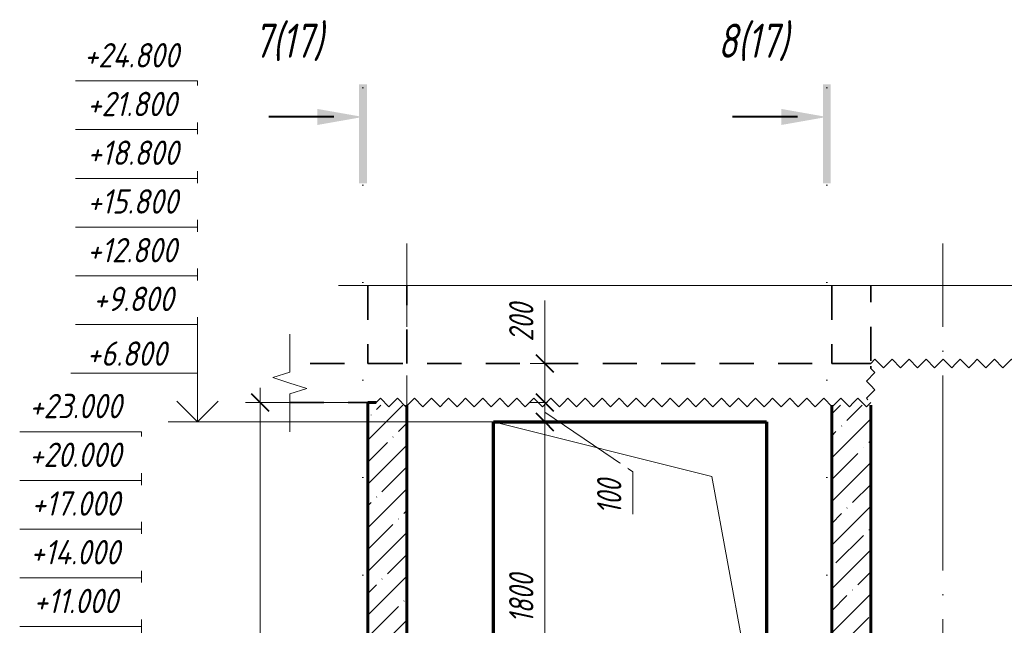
# Model space of a CAD drawing. Header units: millimetres. Extents: x -17615 to 60798, y 1491 to 9282.
# Tile 9 of 22: x 4223 to 9274, y 5757 to 8864. Entities that reach past the tile are written whole.
import ezdxf

# ---------------------------------------------------------------- set-up
doc = ezdxf.new("R2010")
doc.units = ezdxf.units.MM
for name, pattern in [('01 Штриховая _4 мм_', [300, 175, -125]), ('ADSK_Линия разреза', [1000, 0, -500, 0, -500]), ('ADSK_Линия сетки', [1250, 1000, -125, 0, -125]), ('ADSK_Невидимые', [250, 150, -100]), ('ADSK_Пунктирная_п5', [250, 0, -250])]:
    doc.linetypes.add(name, pattern=pattern)
for name, color, linetype, lineweight in [('A-____-____-DIMS', 211, 'Continuous', 9), ('A-____-____-DIMS-50', 211, 'Continuous', 9), ('A-____-NOTE-TEXT', 131, 'Continuous', 20), ('A-DETL-GENF-HDLN', 90, 'ADSK_Невидимые', 20), ('A-DETL-GENF-OTLN', 92, 'Continuous', 20), ('A-FLOR-____-MCUT', 192, 'Continuous', 50), ('A-GLAZ-____-OTLN', 151, 'Continuous', 20), ('A-WALL-____-MCUT', 113, 'Continuous', 50), ('A-WALL-____-OTLN', 113, 'Continuous', 20), ('A-WALL-____-PATT', 111, 'Continuous', 50), ('G-____-____-DIMS', 111, 'Continuous', 9), ('G-____-____-SYMB', 111, 'ADSK_Пунктирная_п5', 20), ('S-GRID-____-OTLN', 1, 'Continuous', 9)]:
    doc.layers.add(name, color=color, linetype=linetype, lineweight=lineweight)
doc.styles.add('GOST Common_I_1', font='GOST Common Italic.ttf', dxfattribs={"width": 0.8, "height": 175})
doc.styles.add('GOST Common_I_2', font='GOST Common Italic.ttf', dxfattribs={"width": 0.8, "height": 125})
doc.styles.add('GOST Common_I_3', font='GOST Common Italic.ttf', dxfattribs={"width": 0.9, "height": 125})
doc.dimstyles.new('ADSK_Округление_5мм__Узкий_', dxfattribs={"dimscale": 304.8, "dimtxt": 0.412449, "dimasz": 0.295276, "dimexe": 0.246063, "dimexo": 0.000538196, "dimgap": 0.065617, "dimtad": 1, "dimdec": 0, "dimlfac": 304.8, "dimrnd": 5, "dimdsep": 46, "dimtxsty": 'GOST Common_I_2', "dimblk1": 'OBLIQUE', "dimblk2": 'OBLIQUE', "dimsah": 1, "dimcen": 0.09, "dimdle": 0.246063, "dimazin": 0, "dimtfac": 1, "dimtdec": 4, "dimtix": 1, "dimtmove": 1, "dimatfit": 3, "dimfxl": 1, "dimtvp": 1, "dimtfill": 1, "dimtolj": 1, "dimtzin": 0, "dimlwd": 20, "dimlwe": 20, "dimarcsym": 2})
doc.dimstyles.new('ADSK_Округление_5мм__Узкий__1', dxfattribs={"dimscale": 304.8, "dimtxt": 0.412449, "dimasz": 0.295276, "dimexe": 0.246063, "dimexo": 0.000538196, "dimgap": 0.065617, "dimtad": 1, "dimdec": 0, "dimlfac": 304.8, "dimrnd": 5, "dimdsep": 46, "dimtxsty": 'GOST Common_I_2', "dimblk1": 'OBLIQUE', "dimblk2": 'OBLIQUE', "dimsah": 1, "dimcen": 0.09, "dimdle": 0.246063, "dimazin": 0, "dimtfac": 1, "dimtdec": 4, "dimtix": 1, "dimtmove": 0, "dimatfit": 3, "dimfxl": 1, "dimtvp": 1, "dimtfill": 1, "dimtolj": 1, "dimtzin": 0, "dimlwd": 20, "dimlwe": 20, "dimarcsym": 2})
pattern_1 = [(45, (-23778.22, 26760), (-112.2532, 112.2532), []), (45, (-23665.96, 26760), (-112.2532, 112.2532), [198.438, -39.688, 1.676, -38.011])]

# ---------------------------------------------------------------- blocks, each defined once
blk = doc.blocks.new('ADSK_Окно_ПроемПрямоугольный - ADSK_Окно_ПроемПрямоугольный-1442352-КЖ1_Р_ВЭ2_Опалубка_3')
at = {"layer": 'A-DETL-GENF-HDLN'}
for p, q in [((49095, 6800), (47695, 6800)), ((47695, 6800), (47695, 5000)), ((49095, 5000), (49095, 6800)), ((47695, 5000), (49095, 5000))]:
    blk.add_line(p, q, dxfattribs=at)
at = {"layer": 'A-DETL-GENF-OTLN'}
for p, q in [((48815, 6520), (47695, 6800)), ((49095, 5000), (48815, 6520))]:
    blk.add_line(p, q, dxfattribs=at)
blk = doc.blocks.new('ADSK_Обрыв_Линия - ADSK_Обрыв_линия-1072157-КЖ1_Р_ВЭ2_Опалубка_3')
at = {"layer": 'A-DETL-GENF-OTLN'}
for p, q in [((46650, 4056.3), (46650, 4100)), ((46650, 3900), (46650, 3945))]:
    blk.add_line(p, q, dxfattribs=at)
blk = doc.blocks.new('ADSK_Обрыв_Линия - ADSK_Обрыв_линия-1412989-КЖ1_Р_ВЭ2_Опалубка_3')
at = {"layer": 'A-DETL-GENF-OTLN'}
blk.add_line((47050, 7500), (50670, 7500), dxfattribs=at)
blk = doc.blocks.new('Последовательность узлов - 3мм масшт 15-1752345-КЖ1_Р_ВЭ2_Опалубка_3')
at = {"layer": 'A-DETL-GENF-OTLN'}
for p, q in [((49630, 7075), (49651.9, 7053.1)), ((49651.9, 7053.1), (49608.1, 7009.4)), ((49630, 6987.5), (49608.1, 7009.4)), ((49630, 6987.5), (49651.9, 6965.6)), ((49651.9, 6965.6), (49608.1, 6921.9)), ((49616, 6914), (49608.1, 6921.9))]:
    blk.add_line(p, q, dxfattribs=at)
blk = doc.blocks.new('Последовательность узлов - 3мм масшт 15-V5-КЖ1_Р_ВЭ2_Опалубка_3')
at = {"layer": 'A-DETL-GENF-OTLN'}
for p, q in [((49630, 7100), (49651.9, 7121.9)), ((49695.6, 7078.1), (49651.9, 7121.9)), ((49717.5, 7100), (49695.6, 7078.1)), ((49717.5, 7100), (49739.4, 7121.9)), ((49783.1, 7078.1), (49739.4, 7121.9)), ((49805, 7100), (49783.1, 7078.1)), ((49805, 7100), (49826.9, 7121.9)), ((49870.6, 7078.1), (49826.9, 7121.9)), ((49892.5, 7100), (49870.6, 7078.1)), ((49892.5, 7100), (49914.4, 7121.9)), ((49958.1, 7078.1), (49914.4, 7121.9)), ((49980, 7100), (49958.1, 7078.1)), ((49980, 7100), (50001.9, 7121.9)), ((50045.6, 7078.1), (50001.9, 7121.9)), ((50067.5, 7100), (50045.6, 7078.1)), ((50067.5, 7100), (50089.4, 7121.9)), ((50133.1, 7078.1), (50089.4, 7121.9)), ((50155, 7100), (50133.1, 7078.1)), ((50155, 7100), (50176.9, 7121.9)), ((50220.6, 7078.1), (50176.9, 7121.9)), ((50242.5, 7100), (50220.6, 7078.1)), ((50242.5, 7100), (50264.4, 7121.9)), ((50308.1, 7078.1), (50264.4, 7121.9)), ((50330, 7100), (50308.1, 7078.1)), ((50330, 7100), (50351.9, 7121.9)), ((50395.6, 7078.1), (50351.9, 7121.9)), ((50417.5, 7100), (50395.6, 7078.1)), ((50417.5, 7100), (50439.4, 7121.9)), ((50483.1, 7078.1), (50439.4, 7121.9)), ((50505, 7100), (50483.1, 7078.1)), ((50505, 7100), (50526.9, 7121.9)), ((50570.6, 7078.1), (50526.9, 7121.9)), ((50592.5, 7100), (50570.6, 7078.1)), ((50592.5, 7100), (50614.4, 7121.9)), ((50658.1, 7078.1), (50614.4, 7121.9)), ((50680, 7100), (50658.1, 7078.1)), ((50680, 7100), (50701.9, 7121.9)), ((50745.6, 7078.1), (50701.9, 7121.9)), ((50767.5, 7100), (50745.6, 7078.1)), ((50767.5, 7100), (50789.4, 7121.9)), ((50833.1, 7078.1), (50789.4, 7121.9)), ((50855, 7100), (50833.1, 7078.1)), ((50855, 7100), (50876.9, 7121.9)), ((50920.6, 7078.1), (50876.9, 7121.9)), ((50942.5, 7100), (50920.6, 7078.1)), ((50942.5, 7100), (50964.4, 7121.9)), ((51008.1, 7078.1), (50964.4, 7121.9)), ((51030, 7100), (51008.1, 7078.1)), ((51030, 7100), (51051.9, 7121.9)), ((51095.6, 7078.1), (51051.9, 7121.9)), ((51117.5, 7100), (51095.6, 7078.1)), ((51117.5, 7100), (51139.4, 7121.9)), ((51183.1, 7078.1), (51139.4, 7121.9)), ((51205, 7100), (51183.1, 7078.1)), ((51205, 7100), (51226.9, 7121.9)), ((51270.6, 7078.1), (51226.9, 7121.9)), ((51292.5, 7100), (51270.6, 7078.1)), ((51292.5, 7100), (51314.4, 7121.9)), ((51358.1, 7078.1), (51314.4, 7121.9)), ((51380, 7100), (51358.1, 7078.1)), ((51380, 7100), (51401.9, 7121.9)), ((51445.6, 7078.1), (51401.9, 7121.9)), ((51467.5, 7100), (51445.6, 7078.1)), ((51467.5, 7100), (51489.4, 7121.9)), ((51533.1, 7078.1), (51489.4, 7121.9)), ((51555, 7100), (51533.1, 7078.1)), ((51555, 7100), (51576.9, 7121.9)), ((51620.6, 7078.1), (51576.9, 7121.9)), ((51642.5, 7100), (51620.6, 7078.1)), ((51642.5, 7100), (51664.4, 7121.9)), ((51708.1, 7078.1), (51664.4, 7121.9)), ((51730, 7100), (51708.1, 7078.1)), ((51730, 7100), (51751.9, 7121.9)), ((51795.6, 7078.1), (51751.9, 7121.9)), ((51817.5, 7100), (51795.6, 7078.1)), ((51817.5, 7100), (51839.4, 7121.9)), ((51883.1, 7078.1), (51839.4, 7121.9)), ((51905, 7100), (51883.1, 7078.1)), ((51905, 7100), (51926.9, 7121.9)), ((51970.6, 7078.1), (51926.9, 7121.9)), ((51992.5, 7100), (51970.6, 7078.1)), ((51992.5, 7100), (52014.4, 7121.9)), ((52058.1, 7078.1), (52014.4, 7121.9)), ((52080, 7100), (52058.1, 7078.1)), ((52080, 7100), (52101.9, 7121.9)), ((52145.6, 7078.1), (52101.9, 7121.9)), ((52167.5, 7100), (52145.6, 7078.1)), ((52167.5, 7100), (52189.4, 7121.9)), ((52233.1, 7078.1), (52189.4, 7121.9)), ((52255, 7100), (52233.1, 7078.1)), ((52255, 7100), (52276.9, 7121.9)), ((52320.6, 7078.1), (52276.9, 7121.9)), ((52342.5, 7100), (52320.6, 7078.1)), ((52342.5, 7100), (52364.4, 7121.9)), ((52408.1, 7078.1), (52364.4, 7121.9)), ((52430, 7100), (52408.1, 7078.1)), ((52430, 7100), (52451.9, 7121.9)), ((52495.6, 7078.1), (52451.9, 7121.9)), ((52517.5, 7100), (52495.6, 7078.1)), ((52517.5, 7100), (52539.4, 7121.9)), ((52583.1, 7078.1), (52539.4, 7121.9)), ((52605, 7100), (52583.1, 7078.1)), ((52605, 7100), (52626.9, 7121.9)), ((52670.6, 7078.1), (52626.9, 7121.9)), ((52692.5, 7100), (52670.6, 7078.1)), ((52692.5, 7100), (52714.4, 7121.9)), ((52758.1, 7078.1), (52714.4, 7121.9)), ((52780, 7100), (52758.1, 7078.1)), ((52780, 7100), (52801.9, 7121.9)), ((52845.6, 7078.1), (52801.9, 7121.9)), ((52867.5, 7100), (52845.6, 7078.1)), ((52867.5, 7100), (52889.4, 7121.9)), ((52933.1, 7078.1), (52889.4, 7121.9)), ((52955, 7100), (52933.1, 7078.1)), ((52955, 7100), (52976.9, 7121.9)), ((53020.6, 7078.1), (52976.9, 7121.9)), ((53042.5, 7100), (53020.6, 7078.1)), ((53042.5, 7100), (53064.4, 7121.9)), ((53108.1, 7078.1), (53064.4, 7121.9)), ((53130, 7100), (53108.1, 7078.1)), ((53130, 7100), (53151.9, 7121.9)), ((53195.6, 7078.1), (53151.9, 7121.9)), ((53217.5, 7100), (53195.6, 7078.1)), ((53217.5, 7100), (53239.4, 7121.9)), ((53283.1, 7078.1), (53239.4, 7121.9)), ((53305, 7100), (53283.1, 7078.1)), ((53305, 7100), (53326.9, 7121.9)), ((53370.6, 7078.1), (53326.9, 7121.9)), ((53392.5, 7100), (53370.6, 7078.1)), ((53392.5, 7100), (53414.4, 7121.9)), ((53458.1, 7078.1), (53414.4, 7121.9)), ((53480, 7100), (53458.1, 7078.1)), ((53480, 7100), (53501.9, 7121.9)), ((53545.6, 7078.1), (53501.9, 7121.9)), ((53567.5, 7100), (53545.6, 7078.1)), ((53567.5, 7100), (53589.4, 7121.9)), ((53633.1, 7078.1), (53589.4, 7121.9)), ((53655, 7100), (53633.1, 7078.1)), ((53655, 7100), (53676.9, 7121.9)), ((53720.6, 7078.1), (53676.9, 7121.9)), ((53742.5, 7100), (53720.6, 7078.1)), ((53742.5, 7100), (53764.4, 7121.9)), ((53808.1, 7078.1), (53764.4, 7121.9)), ((53830, 7100), (53808.1, 7078.1)), ((53830, 7100), (53851.9, 7121.9)), ((53895.6, 7078.1), (53851.9, 7121.9)), ((53917.5, 7100), (53895.6, 7078.1)), ((53917.5, 7100), (53939.4, 7121.9)), ((53983.1, 7078.1), (53939.4, 7121.9)), ((54005, 7100), (53983.1, 7078.1)), ((54005, 7100), (54026.9, 7121.9)), ((54070.6, 7078.1), (54026.9, 7121.9)), ((54092.5, 7100), (54070.6, 7078.1)), ((54092.5, 7100), (54114.4, 7121.9)), ((54158.1, 7078.1), (54114.4, 7121.9)), ((54180, 7100), (54158.1, 7078.1))]:
    blk.add_line(p, q, dxfattribs=at)
blk = doc.blocks.new('Последовательность узлов - 3мм масшт 15-V7-КЖ1_Р_ВЭ2_Опалубка_3')
at = {"layer": 'A-DETL-GENF-OTLN'}
for p, q in [((47092.5, 6900), (47114.4, 6921.9)), ((47114.4, 6921.9), (47158.1, 6878.1)), ((47180, 6900), (47201.9, 6921.9)), ((47201.9, 6921.9), (47245.6, 6878.1)), ((47267.5, 6900), (47289.4, 6921.9)), ((47289.4, 6921.9), (47333.1, 6878.1)), ((47355, 6900), (47376.9, 6921.9)), ((47376.9, 6921.9), (47420.6, 6878.1)), ((47442.5, 6900), (47464.4, 6921.9)), ((47464.4, 6921.9), (47508.1, 6878.1)), ((47530, 6900), (47551.9, 6921.9)), ((47551.9, 6921.9), (47595.6, 6878.1)), ((47617.5, 6900), (47639.4, 6921.9)), ((47639.4, 6921.9), (47683.1, 6878.1)), ((47705, 6900), (47726.9, 6921.9)), ((47726.9, 6921.9), (47770.6, 6878.1)), ((47792.5, 6900), (47814.4, 6921.9)), ((47814.4, 6921.9), (47858.1, 6878.1)), ((47880, 6900), (47901.9, 6921.9)), ((47901.9, 6921.9), (47945.6, 6878.1)), ((47967.5, 6900), (47989.4, 6921.9)), ((47989.4, 6921.9), (48033.1, 6878.1)), ((48055, 6900), (48076.9, 6921.9)), ((48076.9, 6921.9), (48120.6, 6878.1)), ((48142.5, 6900), (48164.4, 6921.9)), ((48164.4, 6921.9), (48208.1, 6878.1)), ((48230, 6900), (48251.9, 6921.9)), ((48251.9, 6921.9), (48295.6, 6878.1)), ((48317.5, 6900), (48339.4, 6921.9)), ((48339.4, 6921.9), (48383.1, 6878.1)), ((48405, 6900), (48426.9, 6921.9)), ((48426.9, 6921.9), (48470.6, 6878.1)), ((48492.5, 6900), (48514.4, 6921.9)), ((48514.4, 6921.9), (48558.1, 6878.1)), ((48580, 6900), (48601.9, 6921.9)), ((48601.9, 6921.9), (48645.6, 6878.1)), ((48667.5, 6900), (48689.4, 6921.9)), ((48689.4, 6921.9), (48733.1, 6878.1)), ((48755, 6900), (48776.9, 6921.9)), ((48776.9, 6921.9), (48820.6, 6878.1)), ((48842.5, 6900), (48864.4, 6921.9)), ((48864.4, 6921.9), (48908.1, 6878.1)), ((48930, 6900), (48951.9, 6921.9)), ((48951.9, 6921.9), (48995.6, 6878.1)), ((49017.5, 6900), (49039.4, 6921.9)), ((49039.4, 6921.9), (49083.1, 6878.1)), ((49105, 6900), (49126.9, 6921.9)), ((49126.9, 6921.9), (49170.6, 6878.1)), ((49192.5, 6900), (49214.4, 6921.9)), ((49214.4, 6921.9), (49258.1, 6878.1)), ((49280, 6900), (49301.9, 6921.9)), ((49301.9, 6921.9), (49345.6, 6878.1)), ((49367.5, 6900), (49389.4, 6921.9)), ((49389.4, 6921.9), (49433.1, 6878.1)), ((49455, 6900), (49476.9, 6921.9)), ((49476.9, 6921.9), (49520.6, 6878.1)), ((49542.5, 6900), (49564.4, 6921.9)), ((49564.4, 6921.9), (49608.1, 6878.1)), ((47180, 6900), (47158.1, 6878.1)), ((47267.5, 6900), (47245.6, 6878.1)), ((47355, 6900), (47333.1, 6878.1)), ((47442.5, 6900), (47420.6, 6878.1)), ((47530, 6900), (47508.1, 6878.1)), ((47617.5, 6900), (47595.6, 6878.1)), ((47705, 6900), (47683.1, 6878.1)), ((47792.5, 6900), (47770.6, 6878.1)), ((47880, 6900), (47858.1, 6878.1)), ((47967.5, 6900), (47945.6, 6878.1)), ((48055, 6900), (48033.1, 6878.1)), ((48142.5, 6900), (48120.6, 6878.1)), ((48230, 6900), (48208.1, 6878.1)), ((48317.5, 6900), (48295.6, 6878.1)), ((48405, 6900), (48383.1, 6878.1)), ((48492.5, 6900), (48470.6, 6878.1)), ((48580, 6900), (48558.1, 6878.1)), ((48667.5, 6900), (48645.6, 6878.1)), ((48755, 6900), (48733.1, 6878.1)), ((48842.5, 6900), (48820.6, 6878.1)), ((48930, 6900), (48908.1, 6878.1)), ((49017.5, 6900), (48995.6, 6878.1)), ((49105, 6900), (49083.1, 6878.1)), ((49192.5, 6900), (49170.6, 6878.1)), ((49280, 6900), (49258.1, 6878.1)), ((49367.5, 6900), (49345.6, 6878.1)), ((49455, 6900), (49433.1, 6878.1)), ((49542.5, 6900), (49520.6, 6878.1)), ((49630, 6900), (49608.1, 6878.1))]:
    blk.add_line(p, q, dxfattribs=at)
blk = doc.blocks.new('Разрез - Номер вида и Номер листа спереди_3_5 мм-6455-КЖ1_Р_ВЭ2_Опалубка_3')
at = {"layer": 'G-____-____-SYMB', "linetype": 'Continuous', "lineweight": 9}
for points in [[(47045.3, 8025.3), (47005.4, 8025.3), (47005.4, 8531.8), (47045.3, 8531.8)], [(46791.4, 8406.4), (47025.1, 8365.2), (46791.4, 8324)]]:
    blk.add_hatch(color=256, dxfattribs=at).paths.add_polyline_path(points)
at = {"layer": 'G-____-____-SYMB', "linetype": 'Continuous', "lineweight": 40}
blk.add_line((46875.1, 8365.2), (46541.9, 8365.2), dxfattribs=at)
blk = doc.blocks.new('DIMBLOCK63-КЖ1_Р_ВЭ2_Опалубка_3')
at = {"layer": 'A-____-____-DIMS-50', "lineweight": 20}
for p, q in [((5456.2, 6975), (5456.2, 4025)), ((5456.2, 6900), (5381.2, 6900)), ((5456.2, 6900), (5958.5, 6900)), ((5456.2, 4100), (5381.2, 4100)), ((5456.2, 4100), (5958.5, 4100))]:
    blk.add_line(p, q, dxfattribs=at)
at = {"layer": 'A-____-____-DIMS-50', "lineweight": 40}
for p, q in [((5456.2, 6900), (5411.2, 6945)), ((5456.2, 6900), (5501.2, 6855)), ((5456.2, 4100), (5411.2, 4145)), ((5456.2, 4100), (5501.2, 4055))]:
    blk.add_line(p, q, dxfattribs=at)
at = {"layer": 'A-____-____-DIMS-50', "color": 0, "lineweight": 20, "insert": (5272.9, 5359.4), "char_height": 125, "width": 337.511, "attachment_point": 1, "rotation": 90, "line_spacing_factor": 1.022761, "style": 'GOST Common_I_2', "bg_fill": 3, "box_fill_scale": 1.25, "bg_fill_color": 256, "bg_fill_true_color": 13158600, "bg_fill_transparency": 0}
blk.add_mtext('2800', dxfattribs=at)
blk = doc.blocks.new('_Oblique')
at = {"color": 0, "linetype": 'ByBlock', "lineweight": -2}
blk.add_line((-0.5, -0.5), (0.5, 0.5), dxfattribs=at)
blk = doc.blocks.new('DIMBLOCK64-КЖ1_Р_ВЭ2_Опалубка_3')
at = {"layer": 'A-____-____-DIMS-50', "lineweight": 20}
for p, q in [((6916.9, 7423.9), (6916.9, 7188)), ((6916.9, 7188), (6916.9, 7000)), ((6916.9, 7175), (6916.9, 6900)), ((6916.9, 7100), (6841.9, 7100)), ((6916.9, 7100), (6930.5, 7100)), ((6916.9, 6900), (6841.9, 6900)), ((6916.9, 6900), (6930.5, 6900))]:
    blk.add_line(p, q, dxfattribs=at)
at = {"layer": 'A-____-____-DIMS-50', "lineweight": 40}
for p, q in [((6916.9, 7100), (6871.9, 7145)), ((6916.9, 7100), (6961.9, 7055)), ((6916.9, 6900), (6871.9, 6945)), ((6916.9, 6900), (6961.9, 6855))]:
    blk.add_line(p, q, dxfattribs=at)
at = {"layer": 'A-____-____-DIMS-50', "color": 0, "lineweight": 20, "insert": (6733.5, 7213), "char_height": 125, "width": 253.133, "attachment_point": 1, "rotation": 90, "line_spacing_factor": 1.022761, "style": 'GOST Common_I_2', "bg_fill": 3, "box_fill_scale": 1.25, "bg_fill_color": 256, "bg_fill_true_color": 13158600, "bg_fill_transparency": 0}
blk.add_mtext('200', dxfattribs=at)
blk = doc.blocks.new('DIMBLOCK65-КЖ1_Р_ВЭ2_Опалубка_3')
at = {"layer": 'A-____-____-DIMS-50', "lineweight": 40}
for p, q in [((6916.9, 6900), (6871.9, 6945)), ((6916.9, 6900), (6961.9, 6855)), ((6916.9, 6800), (6871.9, 6845)), ((6916.9, 6800), (6961.9, 6755))]:
    blk.add_line(p, q, dxfattribs=at)
at = {"layer": 'A-____-____-DIMS-50', "lineweight": 20}
for p, q in [((6916.9, 6900), (6841.9, 6900)), ((6916.9, 6900), (6916.9, 6800)), ((6916.9, 6900), (6930.5, 6900)), ((7368.1, 6543.7), (6916.9, 6850)), ((6916.9, 6800), (6841.9, 6800)), ((6916.9, 6800), (6930.5, 6800)), ((7368.1, 6326.9), (7368.1, 6543.7))]:
    blk.add_line(p, q, dxfattribs=at)
at = {"layer": 'A-____-____-DIMS-50', "color": 0, "lineweight": 20, "insert": (7184.7, 6326.9), "char_height": 125, "width": 230.121, "attachment_point": 1, "rotation": 90, "line_spacing_factor": 1.022761, "style": 'GOST Common_I_2', "bg_fill": 3, "box_fill_scale": 1.25, "bg_fill_color": 256, "bg_fill_true_color": 13158600, "bg_fill_transparency": 0}
blk.add_mtext('100', dxfattribs=at)
blk = doc.blocks.new('DIMBLOCK66-КЖ1_Р_ВЭ2_Опалубка_3')
at = {"layer": 'A-____-____-DIMS-50', "lineweight": 40}
for p, q in [((6916.9, 6800), (6871.9, 6845)), ((6916.9, 6800), (6961.9, 6755)), ((6916.9, 5000), (6871.9, 5045)), ((6916.9, 5000), (6961.9, 4955))]:
    blk.add_line(p, q, dxfattribs=at)
at = {"layer": 'A-____-____-DIMS-50', "lineweight": 20}
for p, q in [((6916.9, 6800), (6841.9, 6800)), ((6916.9, 6800), (6916.9, 5000)), ((6916.9, 6800), (6930.5, 6800)), ((6916.9, 5000), (6841.9, 5000)), ((6916.9, 5000), (6930.5, 5000))]:
    blk.add_line(p, q, dxfattribs=at)
at = {"layer": 'A-____-____-DIMS-50', "color": 0, "lineweight": 20, "insert": (6733.5, 5769), "char_height": 125, "width": 314.499, "attachment_point": 1, "rotation": 90, "line_spacing_factor": 1.022761, "style": 'GOST Common_I_2', "bg_fill": 3, "box_fill_scale": 1.25, "bg_fill_color": 256, "bg_fill_true_color": 13158600, "bg_fill_transparency": 0}
blk.add_mtext('1800', dxfattribs=at)
blk = doc.blocks.new('Высотные отметки - Стрелка вверх-6399-КЖ1_Р_ВЭ2_Опалубка_3')
at = {"layer": 'A-____-NOTE-TEXT'}
for p, q in [((55075.1, 7150), (55725.1, 7150)), ((55075.1, 6900), (55075.1, 7150)), ((55075.1, 6900), (54969, 7006.1)), ((55075.1, 6900), (55181.2, 7006.1)), ((54925.1, 6900), (55225.1, 6900))]:
    blk.add_line(p, q, dxfattribs=at)
blk = doc.blocks.new('030_Группа отметок вверх_ТиповАннот_ - 030_Группа отметок вверх_ТиповАннот_-1551909-КЖ1_Р_ВЭ2_Опалубка_3')
at = {"layer": 'A-____-NOTE-TEXT'}
for p, q in [((45550.9, 8550), (46175.9, 8550)), ((46175.9, 8550), (46175.9, 8300)), ((45550.9, 8300), (46175.9, 8300)), ((46175.9, 8300), (46175.9, 8050)), ((45550.9, 8050), (46175.9, 8050)), ((46175.9, 8050), (46175.9, 7800)), ((45550.9, 7800), (46175.9, 7800)), ((46175.9, 7800), (46175.9, 7550)), ((45550.9, 7550), (46175.9, 7550)), ((46175.9, 7550), (46175.9, 7300)), ((45550.9, 7300), (46175.9, 7300)), ((46175.9, 7050), (46175.9, 7300))]:
    blk.add_line(p, q, dxfattribs=at)

msp = doc.modelspace()

# ---------------------------------------------------------------- hatches: boundary and pattern name
at = {"layer": 'A-WALL-____-PATT', "lineweight": 9}
h = msp.add_hatch(dxfattribs=at)
h.set_pattern_fill('FP_2', color=256, style=0, pattern_type=2)
h.set_pattern_definition(pattern_1)
h.paths.add_polyline_path([(6208.4882, 4100), (6208.4882, 6886), (6050.9877, 6886), (6050.9877, 6900), (6008.4882, 6900), (6008.4882, 4100)])
h = msp.add_hatch(dxfattribs=at)
h.set_pattern_fill('FP_2', color=256, style=0, pattern_type=2)
h.set_pattern_definition(pattern_1)
h.paths.add_polyline_path([(8588.4877, 4100), (8588.4877, 6886), (8388.4877, 6886), (8388.4877, 4100)])

# ---------------------------------------------------------------- linework, layer by layer
at = {"layer": 'A-____-NOTE-TEXT'}
for p, q in [((6008.4882, 7500), (5858.4882, 7500)), ((5608.4882, 7100), (5608.4882, 7250)), ((5608.4882, 7056.3087), (5521.8381, 7028.1543)), ((5521.8381, 7028.1543), (5608.4882, 7000)), ((5608.4882, 7000), (5695.0907, 6972.5)), ((5608.4882, 6945), (5695.0907, 6972.5)), ((5608.4882, 6900), (5608.4882, 6750))]:
    msp.add_line(p, q, dxfattribs=at)
at = {"layer": 'A-FLOR-____-MCUT', "linetype": '01 Штриховая _4 мм_', "lineweight": 35}
for p, q in [((8588.4877, 7100), (5608.4882, 7100)), ((8588.4877, 7075), (8588.4877, 7086)), ((5608.4882, 6900), (6050.9877, 6900))]:
    msp.add_line(p, q, dxfattribs=at)
at = {"layer": 'A-WALL-____-MCUT', "linetype": '01 Штриховая _4 мм_', "lineweight": 35}
for p, q in [((6008.4882, 7500), (6008.4882, 7100)), ((6208.4882, 7100), (6208.4882, 7500)), ((8388.4877, 7500), (8388.4877, 7100)), ((8588.4877, 7114), (8588.4877, 7500)), ((6008.4882, 7100), (6208.4882, 7100)), ((8388.4877, 7100), (8588.4877, 7100))]:
    msp.add_line(p, q, dxfattribs=at)
at = {"layer": 'A-WALL-____-MCUT', "lineweight": 60}
for p, q in [((6050.9877, 6900), (6008.4882, 6900)), ((6008.4882, 6900), (6008.4882, 4100)), ((6208.4882, 4100), (6208.4882, 6886)), ((8388.4877, 6886), (8388.4877, 4100)), ((8588.4877, 4100), (8588.4877, 6886))]:
    msp.add_line(p, q, dxfattribs=at)
at = {"layer": 'A-WALL-____-OTLN', "lineweight": 70}
for p, q in [((6653.4882, 6800), (8053.4882, 6800)), ((6653.4882, 5000), (6653.4882, 6800)), ((8053.4882, 6800), (8053.4882, 5000))]:
    msp.add_line(p, q, dxfattribs=at)
at = {"layer": 'G-____-____-SYMB', "linetype": 'ADSK_Линия разреза'}
for p, q in [((5983.5948, 8515.1758), (5983.5948, 2840.6966)), ((8363.5943, 8515.1758), (8363.5943, 3005.4273))]:
    msp.add_line(p, q, dxfattribs=at)
at = {"layer": 'S-GRID-____-OTLN', "linetype": 'ADSK_Линия сетки'}
for p, q in [((6208.4882, 2287.6941), (6208.4882, 7716.1554)), ((8958.4882, 2287.6941), (8958.4882, 7716.1554))]:
    msp.add_line(p, q, dxfattribs=at)

# ---------------------------------------------------------------- block references
at = {"layer": 'A-____-NOTE-TEXT'}
msp.add_blockref('030_Группа отметок вверх_ТиповАннот_ - 030_Группа отметок вверх_ТиповАннот_-1551909-КЖ1_Р_ВЭ2_Опалубка_3', (-41328.3213, -1800), dxfattribs=at)
at = {"layer": 'A-DETL-GENF-OTLN'}
for name, p in [('ADSK_Обрыв_Линия - ADSK_Обрыв_линия-1412989-КЖ1_Р_ВЭ2_Опалубка_3', (-41041.5118, 0)), ('ADSK_Обрыв_Линия - ADSK_Обрыв_линия-1072157-КЖ1_Р_ВЭ2_Опалубка_3', (-41041.5118, 3000)), ('Последовательность узлов - 3мм масшт 15-1752345-КЖ1_Р_ВЭ2_Опалубка_3', (-41041.5118, 0)), ('Последовательность узлов - 3мм масшт 15-V5-КЖ1_Р_ВЭ2_Опалубка_3', (-41041.5118, 0)), ('Последовательность узлов - 3мм масшт 15-V7-КЖ1_Р_ВЭ2_Опалубка_3', (-41041.5118, 0))]:
    msp.add_blockref(name, p, dxfattribs=at)
at = {"layer": 'A-GLAZ-____-OTLN'}
msp.add_blockref('ADSK_Окно_ПроемПрямоугольный - ADSK_Окно_ПроемПрямоугольный-1442352-КЖ1_Р_ВЭ2_Опалубка_3', (-41041.5118, 0), dxfattribs=at)
at = {"layer": 'G-____-____-SYMB', "linetype": 'Continuous', "lineweight": 40}
for p in [(-41041.5118, 0), (-38661.5123, 0)]:
    msp.add_blockref('Разрез - Номер вида и Номер листа спереди_3_5 мм-6455-КЖ1_Р_ВЭ2_Опалубка_3', p, dxfattribs=at)

# ---------------------------------------------------------------- texts
at = {"layer": 'A-____-NOTE-TEXT', "lineweight": 9, "insert": (4552.3963, 8744.2026), "char_height": 125, "width": 645.759281, "attachment_point": 1, "style": 'GOST Common_I_3', "bg_fill": 3, "box_fill_scale": 1.25, "bg_fill_color": 256, "bg_fill_true_color": 13158600, "bg_fill_transparency": 0}
msp.add_mtext('+24.800', dxfattribs=at)
at = {"layer": 'G-____-____-DIMS', "lineweight": 20, "insert": (4566.3225, 7213.3535), "char_height": 125, "width": 523.462509, "attachment_point": 1, "line_spacing_factor": 1.022761, "style": 'GOST Common_I_3', "bg_fill": 3, "box_fill_scale": 1.25, "bg_fill_color": 256, "bg_fill_true_color": 13158600, "bg_fill_transparency": 0}
msp.add_mtext('+6.800', dxfattribs=at)
at = {"layer": 'G-____-____-SYMB', "linetype": 'Continuous', "lineweight": 9, "char_height": 175, "width": 481.0125, "attachment_point": 1, "style": 'GOST Common_I_1'}
for s, insert in [('7(17)', (5425.095, 8844.0141)), ('8(17)', (7805.0945, 8844.0141))]:
    msp.add_mtext(s, dxfattribs=dict(at, insert=insert))

# ---------------------------------------------------------------- next in the draw order: block references
at = {"layer": 'A-____-NOTE-TEXT'}
msp.add_blockref('030_Группа отметок вверх_ТиповАннот_ - 030_Группа отметок вверх_ТиповАннот_-1551909-КЖ1_Р_ВЭ2_Опалубка_3', (-41041.5118, 0), dxfattribs=at)

# ---------------------------------------------------------------- next in the draw order: texts
at = {"layer": 'A-____-NOTE-TEXT', "lineweight": 9, "char_height": 125, "attachment_point": 1, "style": 'GOST Common_I_3', "bg_fill": 3, "box_fill_scale": 1.25, "bg_fill_color": 256, "bg_fill_true_color": 13158600, "bg_fill_transparency": 0}
for s, insert, width in [('+20.000', (4271.6618, 6694.2026), 631.328906), ('+17.000', (4283.3618, 6444.2026), 602.468156), ('+14.000', (4277.5118, 6194.2026), 616.898531), ('+11.000', (4293.9368, 5944.2026), 577.215)]:
    msp.add_mtext(s, dxfattribs=dict(at, insert=insert, width=width))

# ---------------------------------------------------------------- next in the draw order: dimensions: what is measured, and where the dimension line sits
at = {"layer": 'A-____-____-DIMS', "lineweight": 20}
dim = msp.add_linear_dim(base=(6916.8541, 6900), p1=(6980.4937, 7100), p2=(6980.4937, 6900), angle=90, dimstyle='ADSK_Округление_5мм__Узкий_', override={"dimpost": '<>', "dimfxl": 200}, dxfattribs=at)
dim.commit()
dim.dimension.update_dxf_attribs({"geometry": 'DIMBLOCK64-КЖ1_Р_ВЭ2_Опалубка_3', "text_midpoint": (6816.8339, 7339.5412), "dimtype": 160, "text_rotation": 90})
dim = msp.add_linear_dim(base=(5456.2226, 4100), p1=(6008.4882, 6900), p2=(6008.4882, 4100), angle=90, dimstyle='ADSK_Округление_5мм__Узкий__1', override={"dimpost": '<>', "dimfxl": 2800}, dxfattribs=at)
dim.commit()
dim.dimension.update_dxf_attribs({"geometry": 'DIMBLOCK63-КЖ1_Р_ВЭ2_Опалубка_3', "text_midpoint": (5373.7226, 5500)})

# ---------------------------------------------------------------- next in the draw order: block references
at = {"layer": 'A-____-NOTE-TEXT', "extrusion": (0, 0, -1)}
msp.add_blockref('Высотные отметки - Стрелка вверх-6399-КЖ1_Р_ВЭ2_Опалубка_3', (-60209.544, -100), dxfattribs=at)

# ---------------------------------------------------------------- next in the draw order: texts
at = {"layer": 'A-____-NOTE-TEXT', "lineweight": 9, "char_height": 125, "attachment_point": 1, "style": 'GOST Common_I_3', "bg_fill": 3, "box_fill_scale": 1.25, "bg_fill_color": 256, "bg_fill_true_color": 13158600, "bg_fill_transparency": 0}
for s, insert, width in [('+21.800', (4568.8213, 8494.2026), 606.07575), ('+18.800', (4570.1713, 8244.2026), 602.468156), ('+15.800', (4570.1713, 7994.2026), 602.468156), ('+12.800', (4568.8213, 7744.2026), 606.07575), ('+9.800', (4600.0963, 7494.2026), 530.316281)]:
    msp.add_mtext(s, dxfattribs=dict(at, insert=insert, width=width))

# ---------------------------------------------------------------- next in the draw order: dimensions: what is measured, and where the dimension line sits
at = {"layer": 'A-____-____-DIMS', "lineweight": 20}
dim = msp.add_linear_dim(base=(6916.8541, 6800), p1=(6980.4937, 6900), p2=(6980.4937, 6800), angle=90, dimstyle='ADSK_Округление_5мм__Узкий_', override={"dimpost": '<>', "dimfxl": 100}, dxfattribs=at)
dim.commit()
dim.dimension.update_dxf_attribs({"geometry": 'DIMBLOCK65-КЖ1_Р_ВЭ2_Опалубка_3', "text_midpoint": (7268.0429, 6441.9894), "dimtype": 160, "text_rotation": 90})

# ---------------------------------------------------------------- next in the draw order: texts
at = {"layer": 'A-____-NOTE-TEXT', "lineweight": 9, "insert": (4271.6618, 6944.2026), "char_height": 125, "width": 631.328906, "attachment_point": 1, "style": 'GOST Common_I_3', "bg_fill": 3, "box_fill_scale": 1.25, "bg_fill_color": 256, "bg_fill_true_color": 13158600, "bg_fill_transparency": 0}
msp.add_mtext('+23.000', dxfattribs=at)

# ---------------------------------------------------------------- next in the draw order: dimensions: what is measured, and where the dimension line sits
at = {"layer": 'A-____-____-DIMS', "lineweight": 20}
dim = msp.add_linear_dim(base=(6916.8541, 5000), p1=(6980.4937, 6800), p2=(6980.4937, 5000), angle=90, dimstyle='ADSK_Округление_5мм__Узкий__1', override={"dimpost": '<>', "dimfxl": 1800}, dxfattribs=at)
dim.commit()
dim.dimension.update_dxf_attribs({"geometry": 'DIMBLOCK66-КЖ1_Р_ВЭ2_Опалубка_3', "text_midpoint": (6834.3541, 5900)})

# ---------------------------------------------------------------- next in the draw order: linework, layer by layer
at = {"layer": 'G-____-____-DIMS', "lineweight": 20}
msp.add_line((8053.4882, 6800), (5134.4319, 6800), dxfattribs=at)

doc.saveas('drawing.dxf')
